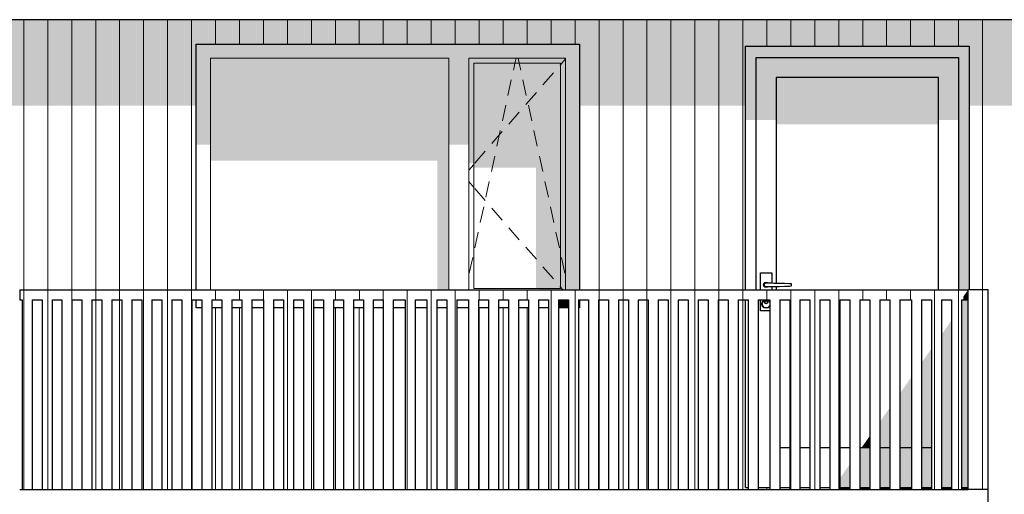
# Model space of a CAD drawing. Header units: millimetres. Extents: x 158900 to 201770, y 72497 to 86342.
# Tile 11 of 13: x 190709 to 195640, y 81166 to 83542. Entities that reach past the tile are written whole.
import ezdxf

# ---------------------------------------------------------------- set-up
doc = ezdxf.new("R2010")
doc.units = ezdxf.units.MM
doc.header["$LTSCALE"] = 0.5
doc.header["$MEASUREMENT"] = 0
doc.linetypes.add('PLINE', pattern=[0])
for name, color, linetype in [('23-- Yttervegger(Nye konstruksjoner)', 7, 'Continuous'), ('231- Bærende yttervegger(Nye konstruksjoner)', 7, 'Continuous'), ('244- Vinduer_ dører_ foldevegger(Nye konstruksjoner)', 7, 'Continuous'), ('25-- Dekker(Nye konstruksjoner)', 7, 'Continuous'), ('265- Gesimser_ takrenner og nedløp(Nye konstruksjoner)', 7, 'Continuous')]:
    doc.layers.add(name, color=color, linetype=linetype)
doc.layers.add('234- Vinduer_ dører_ porter(Nye konstruksjoner)', color=7, linetype='Continuous', lineweight=0)
doc.layers.add('235- Utvendig kledning og overflate(Nye konstruksjoner)', color=7, linetype='Continuous', lineweight=0)

# ---------------------------------------------------------------- blocks, each defined once
blk = doc.blocks.new('*X16')
at = {"layer": '235- Utvendig kledning og overflate(Nye konstruksjoner)', "linetype": 'PLINE'}
for p, q in [((190729.4, 83542.1), (190729.4, 82190)), ((190729.4, 82190), (190729.4, 83542.1)), ((190849.4, 83542.1), (190849.4, 82190)), ((190849.4, 82190), (190849.4, 83542.1)), ((190969.5, 83542.1), (190969.5, 82190)), ((190969.5, 82190), (190969.5, 83542.1)), ((191089.5, 83542.1), (191089.5, 82190)), ((191089.5, 82190), (191089.5, 83542.1)), ((191209.5, 83542.1), (191209.5, 82190)), ((191209.5, 82190), (191209.5, 83542.1)), ((191329.6, 83542.1), (191329.6, 82190)), ((191329.6, 82190), (191329.6, 83542.1)), ((191449.6, 83542.1), (191449.6, 82190)), ((191449.6, 82190), (191449.6, 83542.1)), ((191569.6, 83542.1), (191569.6, 82190)), ((191569.6, 82190), (191569.6, 83542.1)), ((191689.7, 83542.1), (191689.7, 83420)), ((191689.7, 83420), (191689.7, 83542.1)), ((191809.7, 83542.1), (191809.7, 83420)), ((191809.7, 83420), (191809.7, 83542.1)), ((191929.7, 83542.1), (191929.7, 83420)), ((191929.7, 83420), (191929.7, 83542.1)), ((192049.8, 83542.1), (192049.8, 83420)), ((192049.8, 83420), (192049.8, 83542.1)), ((192169.8, 83542.1), (192169.8, 83420)), ((192169.8, 83420), (192169.8, 83542.1)), ((192289.8, 83542.1), (192289.8, 83420)), ((192289.8, 83420), (192289.8, 83542.1)), ((192409.8, 83542.1), (192409.8, 83420)), ((192409.8, 83420), (192409.8, 83542.1)), ((192529.9, 83542.1), (192529.9, 83420)), ((192529.9, 83420), (192529.9, 83542.1)), ((192649.9, 83542.1), (192649.9, 83420)), ((192649.9, 83420), (192649.9, 83542.1)), ((192769.9, 83542.1), (192769.9, 83420)), ((192769.9, 83420), (192769.9, 83542.1)), ((192890, 83542.1), (192890, 83420)), ((192890, 83420), (192890, 83542.1)), ((193010, 83542.1), (193010, 83420)), ((193010, 83420), (193010, 83542.1)), ((193130, 83542.1), (193130, 83420)), ((193130, 83420), (193130, 83542.1)), ((193250.1, 83542.1), (193250.1, 83420)), ((193250.1, 83420), (193250.1, 83542.1)), ((193370.1, 83542.1), (193370.1, 83420)), ((193370.1, 83420), (193370.1, 83542.1)), ((193490.1, 83542.1), (193490.1, 83420)), ((193490.1, 83420), (193490.1, 83542.1)), ((193610.2, 83542.1), (193610.2, 82190)), ((193610.2, 82190), (193610.2, 83542.1)), ((193730.2, 83542.1), (193730.2, 82190)), ((193730.2, 82190), (193730.2, 83542.1)), ((193850.2, 83542.1), (193850.2, 82190)), ((193850.2, 82190), (193850.2, 83542.1)), ((193970.3, 83542.1), (193970.3, 82190)), ((193970.3, 82190), (193970.3, 83542.1)), ((194090.3, 83542.1), (194090.3, 82190)), ((194090.3, 82190), (194090.3, 83542.1)), ((194210.3, 83542.1), (194210.3, 82190)), ((194210.3, 82190), (194210.3, 83542.1)), ((194330.3, 83542.1), (194330.3, 82190)), ((194330.3, 82190), (194330.3, 83542.1)), ((194450.4, 83542.1), (194450.4, 83410)), ((194450.4, 83410), (194450.4, 83542.1)), ((194570.4, 83542.1), (194570.4, 83410)), ((194570.4, 83410), (194570.4, 83542.1)), ((194690.4, 83542.1), (194690.4, 83410)), ((194690.4, 83410), (194690.4, 83542.1)), ((194810.5, 83542.1), (194810.5, 83410)), ((194810.5, 83410), (194810.5, 83542.1)), ((194930.5, 83542.1), (194930.5, 83410)), ((194930.5, 83410), (194930.5, 83542.1)), ((195050.5, 83542.1), (195050.5, 83410)), ((195050.5, 83410), (195050.5, 83542.1)), ((195170.6, 83542.1), (195170.6, 83410)), ((195170.6, 83410), (195170.6, 83542.1)), ((195290.6, 83542.1), (195290.6, 83410)), ((195290.6, 83410), (195290.6, 83542.1)), ((195410.6, 83542.1), (195410.6, 83410)), ((195410.6, 83410), (195410.6, 83542.1)), ((195530.7, 83542.1), (195530.7, 82190)), ((195530.7, 82190), (195530.7, 83542.1))]:
    blk.add_line(p, q, dxfattribs=at)
blk = doc.blocks.new('*X20')
at = {"layer": '235- Utvendig kledning og overflate(Nye konstruksjoner)', "linetype": 'PLINE'}
for p, q in [((191089.5, 82140), (191089.5, 81200)), ((191089.5, 81200), (191089.5, 82140))]:
    blk.add_line(p, q, dxfattribs=at)
blk = doc.blocks.new('*X21')
at = {"layer": '235- Utvendig kledning og overflate(Nye konstruksjoner)', "linetype": 'PLINE'}
for p, q in [((191209.5, 82140), (191209.5, 81200)), ((191209.5, 81200), (191209.5, 82140))]:
    blk.add_line(p, q, dxfattribs=at)
blk = doc.blocks.new('*X26')
at = {"layer": '235- Utvendig kledning og overflate(Nye konstruksjoner)', "linetype": 'PLINE'}
for p, q in [((191689.7, 82100), (191689.7, 81200)), ((191689.7, 81200), (191689.7, 82100))]:
    blk.add_line(p, q, dxfattribs=at)
blk = doc.blocks.new('*X27')
at = {"layer": '235- Utvendig kledning og overflate(Nye konstruksjoner)', "linetype": 'PLINE'}
for p, q in [((191809.7, 82100), (191809.7, 81200)), ((191809.7, 81200), (191809.7, 82100))]:
    blk.add_line(p, q, dxfattribs=at)
blk = doc.blocks.new('*X28')
at = {"layer": '235- Utvendig kledning og overflate(Nye konstruksjoner)', "linetype": 'PLINE'}
for p, q in [((191929.7, 82100), (191929.7, 81200)), ((191929.7, 81200), (191929.7, 82100))]:
    blk.add_line(p, q, dxfattribs=at)
blk = doc.blocks.new('*X32')
at = {"layer": '235- Utvendig kledning og overflate(Nye konstruksjoner)', "linetype": 'PLINE'}
for p, q in [((192289.8, 82100), (192289.8, 81200)), ((192289.8, 81200), (192289.8, 82100))]:
    blk.add_line(p, q, dxfattribs=at)
blk = doc.blocks.new('*X33')
at = {"layer": '235- Utvendig kledning og overflate(Nye konstruksjoner)', "linetype": 'PLINE'}
for p, q in [((192409.8, 82100), (192409.8, 81200)), ((192409.8, 81200), (192409.8, 82100))]:
    blk.add_line(p, q, dxfattribs=at)
blk = doc.blocks.new('*X39')
at = {"layer": '235- Utvendig kledning og overflate(Nye konstruksjoner)', "linetype": 'PLINE'}
for p, q in [((193010, 82100), (193010, 81200)), ((193010, 81200), (193010, 82100))]:
    blk.add_line(p, q, dxfattribs=at)
blk = doc.blocks.new('*X40')
at = {"layer": '235- Utvendig kledning og overflate(Nye konstruksjoner)', "linetype": 'PLINE'}
for p, q in [((193130, 82100), (193130, 81200)), ((193130, 81200), (193130, 82100))]:
    blk.add_line(p, q, dxfattribs=at)
blk = doc.blocks.new('*X41')
at = {"layer": '235- Utvendig kledning og overflate(Nye konstruksjoner)', "linetype": 'PLINE'}
for p, q in [((193250.1, 82100), (193250.1, 81200)), ((193250.1, 81200), (193250.1, 82100))]:
    blk.add_line(p, q, dxfattribs=at)
blk = doc.blocks.new('*X45')
at = {"layer": '235- Utvendig kledning og overflate(Nye konstruksjoner)', "linetype": 'PLINE'}
for p, q in [((193610.2, 82140), (193610.2, 81200)), ((193610.2, 81200), (193610.2, 82140))]:
    blk.add_line(p, q, dxfattribs=at)
blk = doc.blocks.new('*X46')
at = {"layer": '235- Utvendig kledning og overflate(Nye konstruksjoner)', "linetype": 'PLINE'}
for p, q in [((193730.2, 82140), (193730.2, 81200)), ((193730.2, 81200), (193730.2, 82140))]:
    blk.add_line(p, q, dxfattribs=at)
blk = doc.blocks.new('*X47')
at = {"layer": '235- Utvendig kledning og overflate(Nye konstruksjoner)', "linetype": 'PLINE'}
for p, q in [((193850.2, 82140), (193850.2, 81200)), ((193850.2, 81200), (193850.2, 82140))]:
    blk.add_line(p, q, dxfattribs=at)
blk = doc.blocks.new('*X51')
at = {"layer": '235- Utvendig kledning og overflate(Nye konstruksjoner)', "linetype": 'PLINE'}
for p, q in [((194210.3, 82140), (194210.3, 81200)), ((194210.3, 81200), (194210.3, 82140))]:
    blk.add_line(p, q, dxfattribs=at)
blk = doc.blocks.new('*X52')
at = {"layer": '235- Utvendig kledning og overflate(Nye konstruksjoner)', "linetype": 'PLINE'}
for p, q in [((194330.3, 82140), (194330.3, 81200)), ((194330.3, 81200), (194330.3, 82140))]:
    blk.add_line(p, q, dxfattribs=at)
blk = doc.blocks.new('*X98')
at = {"layer": '235- Utvendig kledning og overflate(Nye konstruksjoner)', "linetype": 'PLINE'}
for p, q in [((191089.5, 81200), (191089.5, 81190)), ((191089.5, 81190), (191089.5, 81200))]:
    blk.add_line(p, q, dxfattribs=at)
blk = doc.blocks.new('*X99')
at = {"layer": '235- Utvendig kledning og overflate(Nye konstruksjoner)', "linetype": 'PLINE'}
for p, q in [((191209.5, 81200), (191209.5, 81190)), ((191209.5, 81190), (191209.5, 81200))]:
    blk.add_line(p, q, dxfattribs=at)
blk = doc.blocks.new('*X104')
at = {"layer": '235- Utvendig kledning og overflate(Nye konstruksjoner)', "linetype": 'PLINE'}
for p, q in [((191689.7, 81200), (191689.7, 81190)), ((191689.7, 81190), (191689.7, 81200))]:
    blk.add_line(p, q, dxfattribs=at)
blk = doc.blocks.new('*X105')
at = {"layer": '235- Utvendig kledning og overflate(Nye konstruksjoner)', "linetype": 'PLINE'}
for p, q in [((191809.7, 81200), (191809.7, 81190)), ((191809.7, 81190), (191809.7, 81200))]:
    blk.add_line(p, q, dxfattribs=at)
blk = doc.blocks.new('*X106')
at = {"layer": '235- Utvendig kledning og overflate(Nye konstruksjoner)', "linetype": 'PLINE'}
for p, q in [((191929.7, 81200), (191929.7, 81190)), ((191929.7, 81190), (191929.7, 81200))]:
    blk.add_line(p, q, dxfattribs=at)
blk = doc.blocks.new('*X110')
at = {"layer": '235- Utvendig kledning og overflate(Nye konstruksjoner)', "linetype": 'PLINE'}
for p, q in [((192289.8, 81200), (192289.8, 81190)), ((192289.8, 81190), (192289.8, 81200))]:
    blk.add_line(p, q, dxfattribs=at)
blk = doc.blocks.new('*X111')
at = {"layer": '235- Utvendig kledning og overflate(Nye konstruksjoner)', "linetype": 'PLINE'}
for p, q in [((192409.8, 81200), (192409.8, 81190)), ((192409.8, 81190), (192409.8, 81200))]:
    blk.add_line(p, q, dxfattribs=at)
blk = doc.blocks.new('*X117')
at = {"layer": '235- Utvendig kledning og overflate(Nye konstruksjoner)', "linetype": 'PLINE'}
for p, q in [((193010, 81200), (193010, 81190)), ((193010, 81190), (193010, 81200))]:
    blk.add_line(p, q, dxfattribs=at)
blk = doc.blocks.new('*X118')
at = {"layer": '235- Utvendig kledning og overflate(Nye konstruksjoner)', "linetype": 'PLINE'}
for p, q in [((193130, 81200), (193130, 81190)), ((193130, 81190), (193130, 81200))]:
    blk.add_line(p, q, dxfattribs=at)
blk = doc.blocks.new('*X119')
at = {"layer": '235- Utvendig kledning og overflate(Nye konstruksjoner)', "linetype": 'PLINE'}
for p, q in [((193250.1, 81200), (193250.1, 81190)), ((193250.1, 81190), (193250.1, 81200))]:
    blk.add_line(p, q, dxfattribs=at)
blk = doc.blocks.new('*X123')
at = {"layer": '235- Utvendig kledning og overflate(Nye konstruksjoner)', "linetype": 'PLINE'}
for p, q in [((193610.2, 81200), (193610.2, 81190)), ((193610.2, 81190), (193610.2, 81200))]:
    blk.add_line(p, q, dxfattribs=at)
blk = doc.blocks.new('*X124')
at = {"layer": '235- Utvendig kledning og overflate(Nye konstruksjoner)', "linetype": 'PLINE'}
for p, q in [((193730.2, 81200), (193730.2, 81190)), ((193730.2, 81190), (193730.2, 81200))]:
    blk.add_line(p, q, dxfattribs=at)
blk = doc.blocks.new('*X125')
at = {"layer": '235- Utvendig kledning og overflate(Nye konstruksjoner)', "linetype": 'PLINE'}
for p, q in [((193850.2, 81200), (193850.2, 81190)), ((193850.2, 81190), (193850.2, 81200))]:
    blk.add_line(p, q, dxfattribs=at)
blk = doc.blocks.new('*X129')
at = {"layer": '235- Utvendig kledning og overflate(Nye konstruksjoner)', "linetype": 'PLINE'}
for p, q in [((194210.3, 81200), (194210.3, 81190)), ((194210.3, 81190), (194210.3, 81200))]:
    blk.add_line(p, q, dxfattribs=at)
blk = doc.blocks.new('*X130')
at = {"layer": '235- Utvendig kledning og overflate(Nye konstruksjoner)', "linetype": 'PLINE'}
for p, q in [((194330.3, 81200), (194330.3, 81190)), ((194330.3, 81190), (194330.3, 81200))]:
    blk.add_line(p, q, dxfattribs=at)
blk = doc.blocks.new('*X131')
at = {"layer": '235- Utvendig kledning og overflate(Nye konstruksjoner)', "linetype": 'PLINE'}
for p, q in [((194450.4, 81200), (194450.4, 81190)), ((194450.4, 81190), (194450.4, 81200))]:
    blk.add_line(p, q, dxfattribs=at)
blk = doc.blocks.new('*X136')
at = {"layer": '235- Utvendig kledning og overflate(Nye konstruksjoner)', "linetype": 'PLINE'}
for p, q in [((194930.5, 81200), (194930.5, 81190)), ((194930.5, 81190), (194930.5, 81200))]:
    blk.add_line(p, q, dxfattribs=at)
blk = doc.blocks.new('*X137')
at = {"layer": '235- Utvendig kledning og overflate(Nye konstruksjoner)', "linetype": 'PLINE'}
for p, q in [((195050.5, 81200), (195050.5, 81190)), ((195050.5, 81190), (195050.5, 81200))]:
    blk.add_line(p, q, dxfattribs=at)
blk = doc.blocks.new('*X138')
at = {"layer": '235- Utvendig kledning og overflate(Nye konstruksjoner)', "linetype": 'PLINE'}
for p, q in [((195170.6, 81200), (195170.6, 81190)), ((195170.6, 81190), (195170.6, 81200))]:
    blk.add_line(p, q, dxfattribs=at)
blk = doc.blocks.new('*X319')
at = {"layer": '235- Utvendig kledning og overflate(Nye konstruksjoner)', "linetype": 'PLINE'}
for p, q in [((192769.9, 82140), (192769.9, 81190)), ((192769.9, 81190), (192769.9, 82140))]:
    blk.add_line(p, q, dxfattribs=at)
blk = doc.blocks.new('*X320')
at = {"layer": '235- Utvendig kledning og overflate(Nye konstruksjoner)', "linetype": 'PLINE'}
for p, q in [((192890, 82140), (192890, 81190)), ((192890, 81190), (192890, 82140))]:
    blk.add_line(p, q, dxfattribs=at)
blk = doc.blocks.new('*X322')
at = {"layer": '235- Utvendig kledning og overflate(Nye konstruksjoner)', "linetype": 'PLINE'}
for p, q in [((193370.1, 82140), (193370.1, 81190)), ((193370.1, 81190), (193370.1, 82140))]:
    blk.add_line(p, q, dxfattribs=at)
blk = doc.blocks.new('*X327')
at = {"layer": '235- Utvendig kledning og overflate(Nye konstruksjoner)', "linetype": 'PLINE'}
for p, q in [((194090.3, 82140), (194090.3, 81190)), ((194090.3, 81190), (194090.3, 82140))]:
    blk.add_line(p, q, dxfattribs=at)
blk = doc.blocks.new('*X328')
at = {"layer": '235- Utvendig kledning og overflate(Nye konstruksjoner)', "linetype": 'PLINE'}
for p, q in [((193970.250274, 82140), (193970.250274, 81190)), ((193970.250274, 81190), (193970.250274, 82140))]:
    blk.add_line(p, q, dxfattribs=at)
blk = doc.blocks.new('*X333')
at = {"layer": '235- Utvendig kledning og overflate(Nye konstruksjoner)', "linetype": 'PLINE'}
for p, q in [((193490.1, 82140), (193490.1, 81190)), ((193490.1, 81190), (193490.1, 82140))]:
    blk.add_line(p, q, dxfattribs=at)
blk = doc.blocks.new('*X337')
at = {"layer": '235- Utvendig kledning og overflate(Nye konstruksjoner)', "linetype": 'PLINE'}
for p, q in [((194690.4, 82140), (194690.4, 81190)), ((194690.4, 81190), (194690.4, 82140))]:
    blk.add_line(p, q, dxfattribs=at)
blk = doc.blocks.new('*X338')
at = {"layer": '235- Utvendig kledning og overflate(Nye konstruksjoner)', "linetype": 'PLINE'}
for p, q in [((194570.4, 82140), (194570.4, 81190)), ((194570.4, 81190), (194570.4, 82140))]:
    blk.add_line(p, q, dxfattribs=at)
blk = doc.blocks.new('*X339')
at = {"layer": '235- Utvendig kledning og overflate(Nye konstruksjoner)', "linetype": 'PLINE'}
for p, q in [((194810.5, 82140), (194810.5, 81190)), ((194810.5, 81190), (194810.5, 82140))]:
    blk.add_line(p, q, dxfattribs=at)
blk = doc.blocks.new('*X346')
at = {"layer": '235- Utvendig kledning og overflate(Nye konstruksjoner)', "linetype": 'PLINE'}
for p, q in [((190849.4, 82140), (190849.4, 81190)), ((190849.4, 81190), (190849.4, 82140))]:
    blk.add_line(p, q, dxfattribs=at)
blk = doc.blocks.new('*X347')
at = {"layer": '235- Utvendig kledning og overflate(Nye konstruksjoner)', "linetype": 'PLINE'}
for p, q in [((190729.4, 82140), (190729.4, 81190)), ((190729.4, 81190), (190729.4, 82140))]:
    blk.add_line(p, q, dxfattribs=at)
blk = doc.blocks.new('*X350')
at = {"layer": '235- Utvendig kledning og overflate(Nye konstruksjoner)', "linetype": 'PLINE'}
for p, q in [((191569.6, 82140), (191569.6, 81190)), ((191569.6, 81190), (191569.6, 82140))]:
    blk.add_line(p, q, dxfattribs=at)
blk = doc.blocks.new('*X351')
at = {"layer": '235- Utvendig kledning og overflate(Nye konstruksjoner)', "linetype": 'PLINE'}
for p, q in [((191449.6, 82140), (191449.6, 81190)), ((191449.6, 81190), (191449.6, 82140))]:
    blk.add_line(p, q, dxfattribs=at)
blk = doc.blocks.new('*X352')
at = {"layer": '235- Utvendig kledning og overflate(Nye konstruksjoner)', "linetype": 'PLINE'}
for p, q in [((191329.6, 82140), (191329.6, 81190)), ((191329.6, 81190), (191329.6, 82140))]:
    blk.add_line(p, q, dxfattribs=at)
blk = doc.blocks.new('*X356')
at = {"layer": '235- Utvendig kledning og overflate(Nye konstruksjoner)', "linetype": 'PLINE'}
for p, q in [((190969.5, 82140), (190969.5, 81190)), ((190969.5, 81190), (190969.5, 82140))]:
    blk.add_line(p, q, dxfattribs=at)
blk = doc.blocks.new('*X360')
at = {"layer": '235- Utvendig kledning og overflate(Nye konstruksjoner)', "linetype": 'PLINE'}
for p, q in [((192169.783842, 82140), (192169.783842, 81190)), ((192169.783842, 81190), (192169.783842, 82140))]:
    blk.add_line(p, q, dxfattribs=at)
blk = doc.blocks.new('*X361')
at = {"layer": '235- Utvendig kledning og overflate(Nye konstruksjoner)', "linetype": 'PLINE'}
for p, q in [((192049.8, 82140), (192049.8, 81190)), ((192049.8, 81190), (192049.8, 82140))]:
    blk.add_line(p, q, dxfattribs=at)
blk = doc.blocks.new('*X365')
at = {"layer": '235- Utvendig kledning og overflate(Nye konstruksjoner)', "linetype": 'PLINE'}
for p, q in [((192529.9, 82140), (192529.9, 81190)), ((192529.9, 81190), (192529.9, 82140))]:
    blk.add_line(p, q, dxfattribs=at)
blk = doc.blocks.new('*X366')
at = {"layer": '235- Utvendig kledning og overflate(Nye konstruksjoner)', "linetype": 'PLINE'}
for p, q in [((192649.9, 82140), (192649.9, 81190)), ((192649.9, 81190), (192649.9, 82140))]:
    blk.add_line(p, q, dxfattribs=at)
blk = doc.blocks.new('*X367')
at = {"layer": '235- Utvendig kledning og overflate(Nye konstruksjoner)', "linetype": 'PLINE'}
for p, q in [((195530.7, 82190), (195530.7, 81190)), ((195530.7, 81190), (195530.7, 82190))]:
    blk.add_line(p, q, dxfattribs=at)
blk = doc.blocks.new('*X368')
at = {"layer": '235- Utvendig kledning og overflate(Nye konstruksjoner)', "linetype": 'PLINE'}
for p, q in [((190729.4, 82190), (190729.4, 82140)), ((190729.4, 82140), (190729.4, 82190)), ((190849.5, 82190), (190849.5, 82140)), ((190849.5, 82140), (190849.5, 82190)), ((190969.5, 82190), (190969.5, 82140)), ((190969.5, 82140), (190969.5, 82190)), ((191089.5, 82190), (191089.5, 82140)), ((191089.5, 82140), (191089.5, 82190)), ((191209.6, 82190), (191209.6, 82140)), ((191209.6, 82140), (191209.6, 82190)), ((191329.6, 82190), (191329.6, 82140)), ((191329.6, 82140), (191329.6, 82190)), ((191449.6, 82190), (191449.6, 82140)), ((191449.6, 82140), (191449.6, 82190)), ((191569.6, 82190), (191569.6, 82140)), ((191569.6, 82140), (191569.6, 82190)), ((191689.7, 82190), (191689.7, 82140)), ((191689.7, 82140), (191689.7, 82190)), ((191809.7, 82190), (191809.7, 82140)), ((191809.7, 82140), (191809.7, 82190)), ((191929.7, 82190), (191929.7, 82140)), ((191929.7, 82140), (191929.7, 82190)), ((192049.8, 82190), (192049.8, 82140)), ((192049.8, 82140), (192049.8, 82190)), ((192169.8, 82190), (192169.8, 82140)), ((192169.8, 82140), (192169.8, 82190)), ((192289.8, 82190), (192289.8, 82140)), ((192289.8, 82140), (192289.8, 82190)), ((192409.9, 82190), (192409.9, 82140)), ((192409.9, 82140), (192409.9, 82190)), ((192529.9, 82190), (192529.9, 82140)), ((192529.9, 82140), (192529.9, 82190)), ((192649.9, 82190), (192649.9, 82140)), ((192649.9, 82140), (192649.9, 82190)), ((192770, 82190), (192770, 82140)), ((192770, 82140), (192770, 82190)), ((192890, 82190), (192890, 82140)), ((192890, 82140), (192890, 82190)), ((193010, 82190), (193010, 82140)), ((193010, 82140), (193010, 82190)), ((193130.1, 82190), (193130.1, 82140)), ((193130.1, 82140), (193130.1, 82190)), ((193250.1, 82190), (193250.1, 82140)), ((193250.1, 82140), (193250.1, 82190)), ((193370.1, 82190), (193370.1, 82140)), ((193370.1, 82140), (193370.1, 82190)), ((193490.1, 82190), (193490.1, 82140)), ((193490.1, 82140), (193490.1, 82190)), ((193610.2, 82190), (193610.2, 82140)), ((193610.2, 82140), (193610.2, 82190)), ((193730.2, 82190), (193730.2, 82140)), ((193730.2, 82140), (193730.2, 82190)), ((193850.2, 82190), (193850.2, 82140)), ((193850.2, 82140), (193850.2, 82190)), ((193970.3, 82190), (193970.3, 82140)), ((193970.3, 82140), (193970.3, 82190)), ((194090.3, 82190), (194090.3, 82140)), ((194090.3, 82140), (194090.3, 82190)), ((194210.3, 82190), (194210.3, 82140)), ((194210.3, 82140), (194210.3, 82190)), ((194330.4, 82190), (194330.4, 82140)), ((194330.4, 82140), (194330.4, 82190)), ((194450.4, 82190), (194450.4, 82140)), ((194450.4, 82140), (194450.4, 82190)), ((194570.4, 82190), (194570.4, 82140)), ((194570.4, 82140), (194570.4, 82190)), ((194690.5, 82190), (194690.5, 82140)), ((194690.5, 82140), (194690.5, 82190)), ((194810.5, 82190), (194810.5, 82140)), ((194810.5, 82140), (194810.5, 82190)), ((194930.5, 82190), (194930.5, 82140)), ((194930.5, 82140), (194930.5, 82190)), ((195050.5, 82190), (195050.5, 82140)), ((195050.5, 82140), (195050.5, 82190)), ((195170.6, 82190), (195170.6, 82140)), ((195170.6, 82140), (195170.6, 82190)), ((195290.6, 82190), (195290.6, 82140)), ((195290.6, 82140), (195290.6, 82190)), ((195410.6, 82190), (195410.6, 82140)), ((195410.6, 82140), (195410.6, 82190))]:
    blk.add_line(p, q, dxfattribs=at)
blk = doc.blocks.new('*X369')
at = {"layer": '235- Utvendig kledning og overflate(Nye konstruksjoner)', "linetype": 'PLINE'}
for p, q in [((195290.6, 82140), (195290.6, 81190)), ((195290.6, 81190), (195290.6, 82140))]:
    blk.add_line(p, q, dxfattribs=at)
blk = doc.blocks.new('*X370')
at = {"layer": '235- Utvendig kledning og overflate(Nye konstruksjoner)', "linetype": 'PLINE'}
for p, q in [((195410.6, 82140), (195410.6, 81190)), ((195410.6, 81190), (195410.6, 82140))]:
    blk.add_line(p, q, dxfattribs=at)

msp = doc.modelspace()

# ---------------------------------------------------------------- hatches: boundary and pattern name
at = {"layer": '23-- Yttervegger(Nye konstruksjoner)', "linetype": 'Continuous'}
for points in [[(190658.9, 83542.1), (190658.9, 83110.8), (191592.8, 83110.8), (191592.8, 83420), (193512.8, 83420), (193512.8, 83110.8), (194343.9, 83110.8), (194343.9, 83410), (195463.9, 83410), (195463.9, 83110.8), (195753.9, 83110.8), (195753.9, 83420), (197673.9, 83420), (197673.9, 83110.8), (198106.6, 83110.8), (198106.6, 82880.5), (198306.6, 82713.3), (198306.6, 81200), (198394.9, 81200), (198394.9, 82894.6), (198243.2, 83021.3), (198243.2, 83110.8), (198394.9, 83110.8), (198394.9, 83542.1)], [(194815.9, 81190), (194865.9, 81190), (194865.9, 81200), (194815.9, 81200)], [(194915.9, 81200), (194915.9, 81190), (194965.9, 81190), (194965.9, 81200)], [(195015.9, 81200), (195015.9, 81190), (195065.9, 81190), (195065.9, 81200)], [(195115.9, 81190), (195174.9, 81190), (195174.9, 81200), (195115.9, 81200)], [(195274.9, 81200), (195224.9, 81200), (195224.9, 81190), (195274.9, 81190)], [(195374.9, 81200), (195324.9, 81200), (195324.9, 81190), (195374.9, 81190)], [(195458.9, 81200), (195424.9, 81200), (195424.9, 81190), (195458.9, 81190)]]:
    msp.add_hatch(color=256, dxfattribs=at).paths.add_polyline_path(points)
at = {"layer": '231- Bærende yttervegger(Nye konstruksjoner)', "linetype": 'Continuous'}
msp.add_hatch(color=256, dxfattribs=at).paths.add_polyline_path([(195458.9, 82190), (195433.9, 82154.6), (195433.9, 82140), (195458.9, 82140)])
at = {"layer": '244- Vinduer_ dører_ foldevegger(Nye konstruksjoner)', "linetype": 'Continuous'}
for points in [[(192957.8, 83349), (193441.8, 83349), (193512.8, 83349), (193512.8, 83420), (191592.8, 83420), (191592.8, 83349), (191663.8, 83349), (192857.8, 83349)], [(194343.9, 83340), (194396.9, 83340), (194396.9, 83352), (195410.9, 83352), (195410.9, 83340), (195463.9, 83340), (195463.9, 83410), (194343.9, 83410)], [(191663.8, 83349), (191592.8, 83349), (191592.8, 82917.1), (191663.8, 82917.1)], [(191663.8, 83349), (191663.8, 82836.4), (192800.8, 82836.4), (192800.8, 82190), (192857.8, 82190), (192857.8, 83349)], [(192857.8, 83349), (192857.8, 82917.1), (192957.8, 82917.1), (192957.8, 83349)], [(193441.8, 83349), (192957.8, 83349), (192957.8, 83324), (192982.8, 83324), (193416.8, 83324), (193441.8, 83324)], [(193441.8, 83349), (193441.8, 82190), (193512.8, 82190), (193512.8, 83349)], [(194343.9, 83340), (194343.9, 83040.1), (194396.9, 83040.1), (194396.9, 83340)], [(194396.9, 83252), (194496.9, 83252), (195310.9, 83252), (195410.9, 83252), (195410.9, 83352), (194396.9, 83352)], [(195410.9, 83040.1), (195413.9, 83040.1), (195413.9, 82190), (195463.9, 82190), (195463.9, 83340), (195410.9, 83340)], [(192957.8, 83324), (192957.8, 82822.3), (192982.8, 82822.3), (192982.8, 83324)], [(192982.8, 82801.1), (193293.8, 82801.1), (193293.8, 82196), (193416.8, 82196), (193416.8, 83324), (192982.8, 83324)], [(193416.8, 82196), (193441.8, 82196), (193441.8, 83324), (193416.8, 83324)], [(194396.9, 83252), (194396.9, 83040.1), (194496.9, 83040.1), (194496.9, 83252)], [(194496.9, 83252), (194496.9, 83017.5), (195310.9, 83017.5), (195310.9, 83252)], [(195310.9, 83252), (195310.9, 83040.1), (195410.9, 83040.1), (195410.9, 83252)], [(193441.8, 82196), (193308.8, 82196), (193308.8, 82190), (193441.8, 82190)], [(194435.6, 82220.5), (194433.9, 82214), (194434.9, 82214), (194436.5, 82220)], [(194433.9, 82214), (194435.6, 82207.5), (194436.5, 82208), (194434.9, 82214)], [(194435.6, 82207.5), (194440.4, 82202.7), (194440.9, 82203.6), (194436.5, 82208)], [(194440.4, 82202.7), (194446.9, 82201), (194446.9, 82202), (194440.9, 82203.6)], [(194446.9, 82202), (194446.9, 82201), (194453.4, 82202.7), (194452.9, 82203.6)], [(194453.3, 82204), (194452.9, 82203.6), (194453.4, 82202.7), (194454.6, 82204)], [(193406.9, 82140), (193406.9, 82100), (193456.9, 82100), (193456.9, 82140)], [(193506.9, 82140), (193506.9, 82100), (193512.8, 82100), (193512.8, 82140)], [(194427.8, 82130), (194424.9, 82119), (194426.9, 82119), (194429.6, 82129)], [(194424.9, 82119), (194427.8, 82108), (194429.6, 82109), (194426.9, 82119)], [(194429.6, 82109), (194427.8, 82108), (194435.9, 82099.9), (194436.9, 82101.7)], [(194435.9, 82099.9), (194446.9, 82097), (194446.9, 82099), (194436.9, 82101.7)], [(194439.9, 82128), (194438.9, 82128), (194441.2, 82122.3), (194441.9, 82123.1)], [(194441.9, 82123.1), (194441.2, 82122.3), (194446.9, 82120), (194446.9, 82121)], [(194446.9, 82121), (194446.9, 82120), (194452.5, 82122.3), (194451.8, 82123.1)], [(194446.9, 82099), (194446.9, 82097), (194457.9, 82099.9), (194456.9, 82101.7)], [(195424.9, 82140), (195424.9, 81200), (195458.9, 81200), (195458.9, 82140)], [(195324.9, 81965.2), (195324.9, 81400), (195374.9, 81400), (195374.9, 82035.9)], [(195224.9, 81400), (195274.9, 81400), (195274.9, 81894.4), (195224.9, 81823.7)], [(195115.9, 81400), (195174.9, 81400), (195174.9, 81753), (195115.9, 81669.6)], [(195015.9, 81400), (195065.9, 81400), (195065.9, 81598.9), (195015.9, 81528.2)], [(194925.3, 81400), (194965.9, 81400), (194965.9, 81457.4)], [(194915.9, 81200), (194965.9, 81200), (194965.9, 81400), (194925.3, 81400), (194915.9, 81386.7)], [(195065.9, 81400), (195015.9, 81400), (195015.9, 81200), (195065.9, 81200)], [(195174.9, 81400), (195115.9, 81400), (195115.9, 81200), (195174.9, 81200)], [(195224.9, 81200), (195274.9, 81200), (195274.9, 81400), (195224.9, 81400)], [(195374.9, 81400), (195324.9, 81400), (195324.9, 81200), (195374.9, 81200)], [(194865.9, 81316), (194815.9, 81245.3), (194815.9, 81200), (194865.9, 81200)]]:
    msp.add_hatch(color=256, dxfattribs=at).paths.add_polyline_path(points)

# ---------------------------------------------------------------- linework, layer by layer
at = {"layer": '23-- Yttervegger(Nye konstruksjoner)', "linetype": 'PLINE'}
for p, q in [((194343.9, 81200), (194356.9, 81200)), ((194406.9, 81200), (194465.9, 81200)), ((194515.9, 81200), (194565.9, 81200)), ((194615.9, 81200), (194665.9, 81200)), ((194715.9, 81200), (194765.9, 81200)), ((194815.9, 81200), (194865.9, 81200)), ((194915.9, 81200), (194965.9, 81200)), ((195015.9, 81200), (195065.9, 81200)), ((195115.9, 81200), (195174.9, 81200)), ((195224.9, 81200), (195274.9, 81200)), ((195324.9, 81200), (195374.9, 81200)), ((195424.9, 81200), (195458.9, 81200))]:
    msp.add_line(p, q, dxfattribs=at)
at = {"layer": '231- Bærende yttervegger(Nye konstruksjoner)', "linetype": 'PLINE'}
for p, q in [((190709.1, 82190), (195458.9, 82190)), ((190709.1, 82190), (190709.1, 82140)), ((195558.9, 82190), (195458.9, 82190)), ((195458.9, 81190), (195458.9, 82190)), ((195558.9, 81190), (195558.9, 82190)), ((190709.1, 82140), (190720.8, 82140)), ((190720.8, 82140), (190720.8, 81190)), ((190770.8, 82140), (190770.8, 81190)), ((190770.8, 82140), (190820.8, 82140)), ((190820.8, 82140), (190820.8, 81190)), ((190870.8, 82140), (190870.8, 81190)), ((190870.8, 82140), (190920.8, 82140)), ((190920.8, 82140), (190920.8, 81190)), ((190970.8, 82140), (190970.8, 81190)), ((190970.8, 82140), (191020.8, 82140)), ((191020.8, 82140), (191020.8, 81190)), ((191070.8, 82140), (191070.8, 81190)), ((191070.8, 82140), (191120.8, 82140)), ((191120.8, 82140), (191120.8, 81190)), ((191170.8, 82140), (191170.8, 81190)), ((191170.8, 82140), (191220.8, 82140)), ((191220.8, 82140), (191220.8, 81190)), ((191270.8, 82140), (191270.8, 81190)), ((191270.8, 82140), (191320.8, 82140)), ((191320.8, 82140), (191320.8, 81190)), ((191370.8, 82140), (191370.8, 81190)), ((191370.8, 82140), (191420.8, 82140)), ((191420.8, 82140), (191420.8, 81190)), ((191470.8, 82140), (191470.8, 81190)), ((191470.8, 82140), (191520.8, 82140)), ((191520.8, 82140), (191520.8, 81190)), ((191570.8, 82140), (191570.8, 81190)), ((191570.8, 82140), (191620.8, 82140)), ((191620.8, 82140), (191620.8, 81190)), ((191670.8, 82140), (191670.8, 81190)), ((191670.8, 82140), (191720.8, 82140)), ((191720.8, 82140), (191720.8, 81190)), ((191770.8, 82140), (191770.8, 81190)), ((191770.8, 82140), (191820.8, 82140)), ((191820.8, 82140), (191820.8, 81190)), ((191870.8, 82140), (191870.8, 81190)), ((191870.8, 82140), (191929.9, 82140)), ((191929.9, 82140), (191929.9, 81190)), ((191979.9, 82140), (191979.9, 81190)), ((191979.9, 82140), (192029.9, 82140)), ((192029.9, 82140), (192029.9, 81190)), ((192079.9, 82140), (192079.9, 81190)), ((192079.9, 82140), (192129.9, 82140)), ((192129.9, 82140), (192129.9, 81190)), ((192179.9, 82140), (192179.9, 81190)), ((192179.9, 82140), (192229.9, 82140)), ((192229.9, 82140), (192229.9, 81190)), ((192279.9, 82140), (192279.9, 81190)), ((192279.9, 82140), (192329.9, 82140)), ((192329.9, 82140), (192329.9, 81190)), ((192379.9, 82140), (192379.9, 81190)), ((192379.9, 82140), (192429.9, 82140)), ((192429.9, 82140), (192429.9, 81190)), ((192479.9, 82140), (192479.9, 81190)), ((192479.9, 82140), (192529.9, 82140)), ((192529.9, 82140), (192529.9, 81190)), ((192579.9, 82140), (192579.9, 81190)), ((192579.9, 82140), (192638.9, 82140)), ((192638.9, 82140), (192638.9, 81190)), ((192688.9, 82140), (192688.9, 81190)), ((192688.9, 82140), (192747.9, 82140)), ((192747.9, 82140), (192747.9, 81190)), ((192797.9, 82140), (192797.9, 81190)), ((192797.9, 82140), (192847.9, 82140)), ((192847.9, 82140), (192847.9, 81190)), ((192897.9, 82140), (192897.9, 81190)), ((192897.9, 82140), (192956.9, 82140)), ((192956.9, 82140), (192956.9, 81190)), ((193006.9, 82140), (193006.9, 81190)), ((193006.9, 82140), (193056.9, 82140)), ((193056.9, 82140), (193056.9, 81190)), ((193106.9, 82140), (193106.9, 81190)), ((193106.9, 82140), (193156.9, 82140)), ((193156.9, 82140), (193156.9, 81190)), ((193206.9, 82140), (193206.9, 81190)), ((193206.9, 82140), (193256.9, 82140)), ((193256.9, 82140), (193256.9, 81190)), ((193306.9, 82140), (193306.9, 81190)), ((193306.9, 82140), (193356.9, 82140)), ((193356.9, 82140), (193356.9, 81190)), ((193406.9, 82140), (193406.9, 81190)), ((193406.9, 82140), (193456.9, 82140)), ((193456.9, 82140), (193456.9, 81190)), ((193506.9, 82140), (193506.9, 81190)), ((193506.9, 82140), (193556.9, 82140)), ((193556.9, 82140), (193556.9, 81190)), ((193606.9, 82140), (193606.9, 81190)), ((193606.9, 82140), (193656.9, 82140)), ((193656.9, 82140), (193656.9, 81190)), ((193706.9, 82140), (193706.9, 81190)), ((193706.9, 82140), (193756.9, 82140)), ((193756.9, 82140), (193756.9, 81190)), ((193806.9, 82140), (193806.9, 81190)), ((193806.9, 82140), (193856.9, 82140)), ((193856.9, 82140), (193856.9, 81190)), ((193906.9, 82140), (193906.9, 81190)), ((193906.9, 82140), (193956.9, 82140)), ((193956.9, 82140), (193956.9, 81190)), ((194006.9, 82140), (194006.9, 81190)), ((194006.9, 82140), (194056.9, 82140)), ((194056.9, 82140), (194056.9, 81190)), ((194106.9, 82140), (194106.9, 81190)), ((194106.9, 82140), (194156.9, 82140)), ((194156.9, 82140), (194156.9, 81190)), ((194206.9, 82140), (194206.9, 81190)), ((194206.9, 82140), (194256.9, 82140)), ((194256.9, 82140), (194256.9, 81190)), ((194306.9, 82140), (194306.9, 81190)), ((194306.9, 82140), (194356.9, 82140)), ((194356.9, 82140), (194356.9, 81190)), ((194406.9, 82140), (194406.9, 81190)), ((194406.9, 82140), (194465.9, 82140)), ((194465.9, 82140), (194465.9, 81190)), ((194515.9, 82140), (194515.9, 81190)), ((194515.9, 82140), (194565.9, 82140)), ((194565.9, 82140), (194565.9, 81190)), ((194615.9, 82140), (194615.9, 81190)), ((194615.9, 82140), (194665.9, 82140)), ((194665.9, 82140), (194665.9, 81190)), ((194715.9, 82140), (194715.9, 81190)), ((194715.9, 82140), (194765.9, 82140)), ((194765.9, 82140), (194765.9, 81190)), ((194815.9, 82140), (194815.9, 81190)), ((194815.9, 82140), (194865.9, 82140)), ((194865.9, 82140), (194865.9, 81190)), ((194915.9, 82140), (194915.9, 81190)), ((194915.9, 82140), (194965.9, 82140)), ((194965.9, 82140), (194965.9, 81190)), ((195015.9, 82140), (195015.9, 81190)), ((195015.9, 82140), (195065.9, 82140)), ((195065.9, 82140), (195065.9, 81190)), ((195115.9, 82140), (195115.9, 81190)), ((195115.9, 82140), (195174.9, 82140)), ((195174.9, 82140), (195174.9, 81190)), ((195224.9, 82140), (195224.9, 81190)), ((195224.9, 82140), (195274.9, 82140)), ((195274.9, 82140), (195274.9, 81190)), ((195324.9, 82140), (195374.9, 82140)), ((195324.9, 82140), (195324.9, 81190)), ((195374.9, 82140), (195374.9, 81190)), ((195424.9, 82140), (195458.9, 82140)), ((195424.9, 82140), (195424.9, 81190)), ((195558.9, 81190), (195458.9, 81190))]:
    msp.add_line(p, q, dxfattribs=at)
at = {"layer": '234- Vinduer_ dører_ porter(Nye konstruksjoner)', "linetype": 'PLINE'}
for p, q in [((191663.8, 82190), (191663.8, 83349)), ((191663.8, 83349), (192857.8, 83349)), ((192857.8, 83349), (192857.8, 82190)), ((192957.8, 82190), (192957.8, 83349)), ((192957.8, 83349), (193441.8, 83349)), ((193188.9, 83324), (193194.4, 83349)), ((193210.7, 83324), (193205.2, 83349)), ((193441.8, 83345.3), (193416.8, 83316.5)), ((193441.8, 83349), (193441.8, 82190)), ((192982.8, 82196), (192982.8, 83324)), ((192982.8, 83324), (193416.8, 83324)), ((193181.4, 83289.3), (193182.8, 83295.8)), ((193182.8, 83295.8), (193188.9, 83324)), ((193216.8, 83295.8), (193210.7, 83324)), ((193218.2, 83289.3), (193216.8, 83295.8)), ((193416.8, 83316.5), (193414.3, 83313.6)), ((193416.8, 83324), (193416.8, 82196)), ((193153.8, 83162.3), (193170.8, 83240.4)), ((193245.8, 83162.3), (193228.8, 83240.4)), ((193381.5, 83275.9), (193329, 83215.5)), ((193296.2, 83177.8), (193243.7, 83117.5)), ((193126.1, 83035.2), (193143.1, 83113.4)), ((193273.5, 83035.2), (193256.5, 83113.4)), ((193210.9, 83079.7), (193158.4, 83019.4)), ((193098.5, 82908.2), (193115.5, 82986.4)), ((193301.1, 82908.2), (193284.1, 82986.4)), ((193125.6, 82981.6), (193073.1, 82921.3)), ((193040.2, 82883.5), (192987.7, 82823.2)), ((193070.9, 82781.2), (193087.9, 82859.3)), ((193328.7, 82781.2), (193311.7, 82859.3)), ((192982.8, 82817.5), (192957.8, 82788.7)), ((192985.3, 82820.4), (192982.8, 82817.5)), ((192982.8, 82702.5), (192957.8, 82731.3)), ((192985.3, 82699.6), (192982.8, 82702.5)), ((193040.2, 82636.5), (192987.7, 82696.8)), ((193043.3, 82654.1), (193060.3, 82732.3)), ((193356.3, 82654.1), (193339.3, 82732.3)), ((193015.7, 82527.1), (193032.7, 82605.3)), ((193125.6, 82538.4), (193073.1, 82598.7)), ((193383.9, 82527.1), (193366.9, 82605.3)), ((193210.9, 82440.3), (193158.4, 82500.6)), ((192988, 82400.1), (193005, 82478.2)), ((193411.6, 82400.1), (193394.6, 82478.2)), ((193296.2, 82342.2), (193243.7, 82402.5)), ((192960.4, 82273), (192977.4, 82351.2)), ((193439.2, 82273), (193422.2, 82351.2)), ((193381.5, 82244.1), (193329, 82304.5)), ((193416.8, 82196), (192982.8, 82196)), ((193416.8, 82203.5), (193414.3, 82206.4)), ((193428.5, 82190), (193416.8, 82203.5))]:
    msp.add_line(p, q, dxfattribs=at)
at = {"layer": '244- Vinduer_ dører_ foldevegger(Nye konstruksjoner)', "linetype": 'PLINE'}
for p, q in [((191592.8, 82190), (191592.8, 83420)), ((191592.8, 83420), (193512.8, 83420)), ((193512.8, 83420), (193512.8, 82190)), ((194343.9, 82190), (194343.9, 83410)), ((194343.9, 83410), (195463.9, 83410)), ((195463.9, 83410), (195463.9, 82190)), ((194396.9, 83252), (194396.9, 83352)), ((194396.9, 83352), (195410.9, 83352)), ((195410.9, 83352), (195410.9, 83252)), ((194396.9, 82190), (194396.9, 83252)), ((194496.9, 83252), (194496.9, 82223.3)), ((195310.9, 83252), (194496.9, 83252)), ((195310.9, 82190), (195310.9, 83252)), ((195410.9, 83252), (195410.9, 82190)), ((194418.4, 82274), (194475.4, 82274)), ((194418.4, 82190), (194418.4, 82274)), ((194475.4, 82274), (194475.4, 82223.9)), ((194433.9, 82214), (194435.6, 82220.5)), ((194435.6, 82207.5), (194433.9, 82214)), ((194434.9, 82214), (194436.5, 82220)), ((194436.5, 82208), (194434.9, 82214)), ((194435.6, 82220.5), (194440.4, 82225.3)), ((194440.4, 82202.7), (194435.6, 82207.5)), ((194436.5, 82220), (194440.9, 82224.4)), ((194440.9, 82203.6), (194436.5, 82208)), ((194436.9, 82214), (194438.2, 82219)), ((194438.2, 82209), (194436.9, 82214)), ((194438.2, 82219), (194441.9, 82222.7)), ((194441.9, 82205.3), (194438.2, 82209)), ((194440.4, 82225.3), (194446.9, 82227)), ((194446.9, 82201), (194440.4, 82202.7)), ((194440.9, 82224.4), (194446.9, 82226)), ((194446.9, 82202), (194440.9, 82203.6)), ((194441.9, 82222.7), (194446.9, 82224)), ((194446.9, 82204), (194441.9, 82205.3)), ((194446.9, 82227), (194453.4, 82225.3)), ((194446.9, 82226), (194452.9, 82224.4)), ((194446.9, 82224), (194471.9, 82224)), ((194471.9, 82204), (194446.9, 82204)), ((194452.9, 82203.6), (194446.9, 82202)), ((194453.4, 82202.7), (194446.9, 82201)), ((194452.9, 82224.4), (194453.3, 82224)), ((194453.3, 82204), (194452.9, 82203.6)), ((194453.4, 82225.3), (194454.6, 82224)), ((194454.6, 82204), (194453.4, 82202.7)), ((194471.9, 82224), (194485.3, 82223.6)), ((194485.3, 82204.4), (194471.9, 82204)), ((194475.4, 82204.1), (194475.4, 82190)), ((194485.3, 82223.6), (194512, 82222.8)), ((194512, 82205.2), (194485.3, 82204.4)), ((194496.9, 82204.7), (194496.9, 82190)), ((194512, 82222.8), (194538.4, 82222)), ((194538.4, 82206), (194512, 82205.2)), ((194538.4, 82222), (194564.3, 82221.3)), ((194564.3, 82206.7), (194538.4, 82206)), ((194564.3, 82221.3), (194572.3, 82221)), ((194572.3, 82207), (194564.3, 82206.7)), ((194572.3, 82221), (194572.3, 82207)), ((191592.8, 82100), (191592.8, 82140)), ((191620.8, 82100), (191592.8, 82100)), ((191720.8, 82100), (191670.8, 82100)), ((191820.8, 82100), (191770.8, 82100)), ((191929.9, 82100), (191870.8, 82100)), ((192029.9, 82100), (191979.9, 82100)), ((192129.9, 82100), (192079.9, 82100)), ((192229.9, 82100), (192179.9, 82100)), ((192329.9, 82100), (192279.9, 82100)), ((192429.9, 82100), (192379.9, 82100)), ((192529.9, 82100), (192479.9, 82100)), ((192638.9, 82100), (192579.9, 82100)), ((192747.9, 82100), (192688.9, 82100)), ((192847.9, 82100), (192797.9, 82100)), ((192956.9, 82100), (192897.9, 82100)), ((193056.9, 82100), (193006.9, 82100)), ((193156.9, 82100), (193106.9, 82100)), ((193256.9, 82100), (193206.9, 82100)), ((193356.9, 82100), (193306.9, 82100)), ((193456.9, 82100), (193406.9, 82100)), ((193512.8, 82100), (193506.9, 82100)), ((193512.8, 82140), (193512.8, 82100)), ((194343.9, 81200), (194343.9, 82140)), ((194418.4, 82084), (194418.4, 82140)), ((194424.9, 82119), (194427.8, 82130)), ((194427.8, 82108), (194424.9, 82119)), ((194426.9, 82119), (194429.6, 82129)), ((194429.6, 82109), (194426.9, 82119)), ((194427.8, 82130), (194435.9, 82138.1)), ((194435.9, 82099.9), (194427.8, 82108)), ((194429.6, 82129), (194436.9, 82136.3)), ((194436.9, 82101.7), (194429.6, 82109)), ((194435.9, 82138.1), (194443.1, 82140)), ((194446.9, 82097), (194435.9, 82099.9)), ((194436.9, 82136.3), (194446.9, 82139)), ((194446.9, 82099), (194436.9, 82101.7)), ((194438.9, 82128), (194441.2, 82133.7)), ((194441.2, 82122.3), (194438.9, 82128)), ((194439.9, 82128), (194441.9, 82132.9)), ((194441.9, 82123.1), (194439.9, 82128)), ((194441.2, 82133.7), (194446.9, 82136)), ((194446.9, 82120), (194441.2, 82122.3)), ((194441.9, 82132.9), (194446.9, 82135)), ((194446.9, 82121), (194441.9, 82123.1)), ((194446.9, 82139), (194456.9, 82136.3)), ((194446.9, 82136), (194452.5, 82133.7)), ((194446.9, 82135), (194451.8, 82132.9)), ((194451.8, 82123.1), (194446.9, 82121)), ((194452.5, 82122.3), (194446.9, 82120)), ((194456.9, 82101.7), (194446.9, 82099)), ((194457.9, 82099.9), (194446.9, 82097)), ((194450.6, 82140), (194457.9, 82138.1)), ((194451.8, 82132.9), (194453.9, 82128)), ((194453.9, 82128), (194451.8, 82123.1)), ((194452.5, 82133.7), (194454.9, 82128)), ((194454.9, 82128), (194452.5, 82122.3)), ((194456.9, 82136.3), (194464.2, 82129)), ((194464.2, 82109), (194456.9, 82101.7)), ((194457.9, 82138.1), (194465.9, 82130)), ((194465.9, 82108), (194457.9, 82099.9)), ((194464.2, 82129), (194465.9, 82122.7)), ((194465.9, 82115.3), (194464.2, 82109)), ((194465.9, 82084), (194418.4, 82084)), ((194515.9, 81400), (194565.9, 81400)), ((194615.9, 81400), (194665.9, 81400)), ((194715.9, 81400), (194765.9, 81400)), ((194815.9, 81400), (194865.9, 81400)), ((194915.9, 81400), (194965.9, 81400)), ((195015.9, 81400), (195065.9, 81400)), ((195115.9, 81400), (195174.9, 81400)), ((195224.9, 81400), (195274.9, 81400))]:
    msp.add_line(p, q, dxfattribs=at)
at = {"layer": '25-- Dekker(Nye konstruksjoner)', "linetype": 'PLINE'}
for p, q in [((190708.9, 81190), (195458.9, 81190)), ((195558.9, 80990), (195558.9, 81190))]:
    msp.add_line(p, q, dxfattribs=at)
at = {"layer": '265- Gesimser_ takrenner og nedløp(Nye konstruksjoner)', "linetype": 'PLINE'}
msp.add_line((198415.1, 83542.1), (182572.9, 83542.1), dxfattribs=at)

# ---------------------------------------------------------------- block references
at = {"layer": '23-- Yttervegger(Nye konstruksjoner)'}
for name in ['*X16', '*X20', '*X21', '*X26', '*X27', '*X28', '*X32', '*X33', '*X39', '*X40', '*X41', '*X45', '*X46', '*X47', '*X51', '*X52', '*X98', '*X99', '*X104', '*X105', '*X106', '*X110', '*X111', '*X117', '*X118', '*X119', '*X123', '*X124', '*X125', '*X129', '*X130', '*X131', '*X136', '*X137', '*X138']:
    msp.add_blockref(name, (0, 0), dxfattribs=at)
at = {"layer": '231- Bærende yttervegger(Nye konstruksjoner)'}
for name in ['*X368', '*X367', '*X347', '*X346', '*X356', '*X352', '*X351', '*X350', '*X361', '*X360', '*X365', '*X366', '*X319', '*X320', '*X322', '*X333', '*X328', '*X327', '*X338', '*X337', '*X339', '*X369', '*X370']:
    msp.add_blockref(name, (0, 0), dxfattribs=at)

doc.saveas('drawing.dxf')
